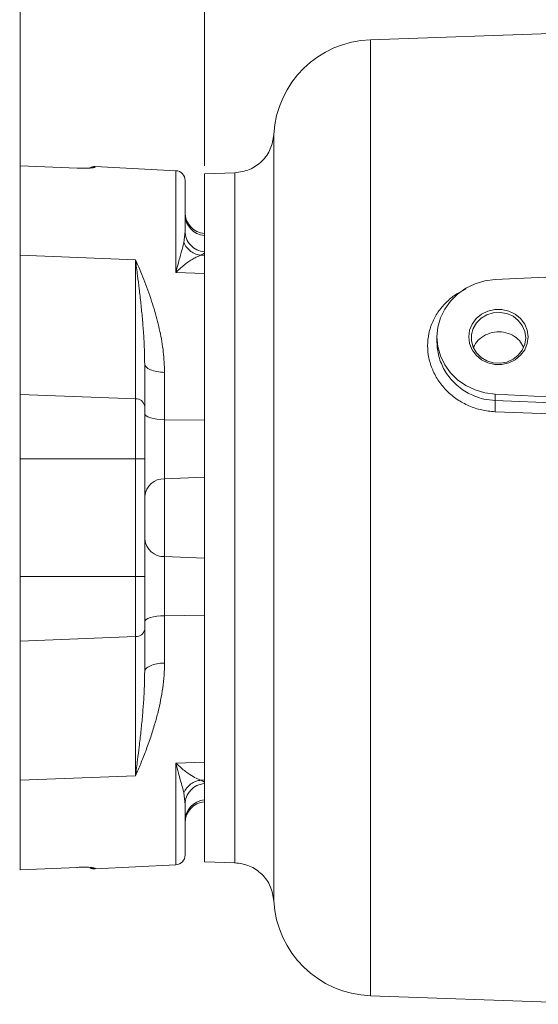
# Model space of a CAD drawing. Header units: inches. Extents: x 0.3 to 33.9, y 0.2 to 21.7.
# Tile 13 of 26: x 18.3 to 21.5, y 7.4 to 13.5. Entities that reach past the tile are written whole.
import ezdxf

# ---------------------------------------------------------------- set-up
doc = ezdxf.new("R2010")
doc.units = ezdxf.units.IN
doc.header["$MEASUREMENT"] = 0
doc.layers.add('SLD-0', color=7, linetype='Continuous', lineweight=15)
doc.styles.add('SLDTEXTSTYLE0', font='TXT', dxfattribs={"width": 0.75})
doc.dimstyles.new('SLDDIMSTYLE0', dxfattribs={"dimtxt": 0.25, "dimasz": 0.13, "dimexe": 0, "dimexo": 0.0625, "dimgap": 0.0625, "dimtad": 0, "dimtih": 1, "dimtoh": 1, "dimdec": 4, "dimrnd": 1e-09, "dimzin": 12, "dimdsep": 46, "dimtxsty": 'SLDTEXTSTYLE0', "dimsah": 1, "dimcen": 0.09, "dimadec": 0, "dimazin": 3, "dimtfac": 1, "dimtdec": 4, "dimtofl": 0, "dimtmove": 0, "dimatfit": 3, "dimfxl": 1, "dimfrac": 2, "dimtolj": 1, "dimtzin": 12, "dimarcsym": 0})

# ---------------------------------------------------------------- blocks, each defined once
blk = doc.blocks.new('*D20')
at = {"layer": 'SLD-0'}
for p, q in [((18.316, 12.1086), (18.316, 15.9238)), ((20.6909, 15.8356), (20.6401, 15.8356)), ((20.6401, 15.8356), (20.6401, 15.4387)), ((21.6491, 15.8356), (21.6999, 15.8356)), ((21.6999, 15.8356), (21.6999, 15.4387)), ((18.316, 15.7988), (20.5513, 15.7988)), ((24.024, 15.7988), (21.7886, 15.7988)), ((20.6401, 15.4387), (20.6909, 15.4387)), ((21.6999, 15.4387), (21.6491, 15.4387))]:
    blk.add_line(p, q, dxfattribs=at)
for points in [[(18.316, 15.7988), (18.446, 15.7788), (18.446, 15.8188)], [(24.024, 15.7988), (23.894, 15.8188), (23.894, 15.7788)]]:
    blk.add_solid(points, dxfattribs=at)
at = {"layer": 'SLD-0', "char_height": 0.25, "attachment_point": 1, "style": 'SLDTEXTSTYLE0'}
for s, insert in [('5.71', (20.7452, 16.2086, 0.0039)), ('145.0', (20.7544, 15.761, 0.0039))]:
    blk.add_mtext(s, dxfattribs=dict(at, insert=insert))
blk = doc.blocks.new('*D23')
at = {"layer": 'SLD-0'}
for p, q in [((19.456, 12.6125), (19.456, 14.6575)), ((24.024, 12.2217), (24.024, 14.6575)), ((21.2609, 14.5693), (21.2101, 14.5693)), ((21.2101, 14.5693), (21.2101, 14.1724)), ((22.2191, 14.5693), (22.2699, 14.5693)), ((22.2699, 14.5693), (22.2699, 14.1724)), ((19.456, 14.5325), (21.1213, 14.5325)), ((24.024, 14.5325), (22.3586, 14.5325)), ((21.2101, 14.1724), (21.2609, 14.1724)), ((22.2699, 14.1724), (22.2191, 14.1724))]:
    blk.add_line(p, q, dxfattribs=at)
for points in [[(19.456, 14.5325), (19.586, 14.5125), (19.586, 14.5525)], [(24.024, 14.5325), (23.894, 14.5525), (23.894, 14.5125)]]:
    blk.add_solid(points, dxfattribs=at)
at = {"layer": 'SLD-0', "char_height": 0.25, "attachment_point": 1, "style": 'SLDTEXTSTYLE0'}
for s, insert in [('4.57', (21.3152, 14.9423, -0.4389)), ('116.0', (21.3244, 14.4947, -0.4389))]:
    blk.add_mtext(s, dxfattribs=dict(at, insert=insert))

msp = doc.modelspace()

# ---------------------------------------------------------------- linework, layer by layer
at = {"color": 7, "linetype": 'Continuous', "lineweight": 15}
for p, q in [((24.02398, 13.51532), (20.48234, 13.39164)), ((18.66958, 12.59756), (18.31598, 12.61218)), ((18.31598, 12.61218), (18.31598, 12.05865)), ((18.31598, 12.61218), (18.31598, 12.61155)), ((18.31686, 12.61211), (18.31601, 12.61215)), ((19.27912, 12.5814), (18.77912, 12.60761)), ((19.64525, 12.5691), (19.45598, 12.56249)), ((19.45598, 12.56249), (19.45598, 12.00488)), ((19.33598, 12.20839), (19.32829, 12.13595)), ((18.31598, 12.05865), (19.02912, 12.03103)), ((18.31598, 11.19789), (18.31598, 12.05865)), ((19.45598, 12.0707), (19.43481, 12.05817)), ((19.45598, 12.05707), (19.43481, 12.05817)), ((19.02912, 11.17027), (19.02912, 12.03103)), ((19.45598, 12.00488), (19.45598, 11.94628)), ((24.02398, 12.04323), (21.25409, 11.9077)), ((19.45598, 11.94628), (19.27912, 11.95283)), ((19.45598, 11.94628), (19.45598, 11.03788)), ((20.89398, 11.55343), (20.89398, 11.52069)), ((19.08598, 11.38815), (19.08598, 11.12599)), ((19.20918, 11.33389), (19.20918, 11.04153)), ((18.31598, 10.79856), (18.31598, 11.19789)), ((18.31598, 11.19789), (19.02912, 11.17027)), ((19.02912, 10.79856), (19.02912, 11.17027)), ((21.25409, 11.19916), (23.45335, 11.09155)), ((21.25409, 11.19916), (21.25409, 11.1602)), ((21.25409, 11.1602), (22.44311, 11.11362)), ((21.25305, 11.09109), (22.44206, 11.04558)), ((19.20918, 11.04153), (19.20918, 10.67558)), ((19.45598, 11.03788), (19.20918, 11.04153)), ((19.45598, 11.03788), (19.45598, 10.95423)), ((19.45598, 10.95423), (19.45598, 10.43532)), ((18.31598, 10.79856), (19.02912, 10.79856)), ((18.31598, 10.07209), (18.31598, 10.79856)), ((19.02912, 10.07209), (19.02912, 10.79856)), ((19.02912, 10.79856), (19.08598, 10.79856)), ((19.08598, 10.79856), (19.08598, 10.07209)), ((19.45598, 10.68629), (19.20918, 10.67558)), ((19.20918, 10.67558), (19.20918, 10.19506)), ((19.45598, 10.43532), (19.45598, 9.91641)), ((19.20918, 10.19506), (19.20918, 9.82912)), ((19.45598, 10.18435), (19.20918, 10.19506)), ((18.31598, 9.67275), (18.31598, 10.07209)), ((18.31598, 10.07209), (19.02912, 10.07209)), ((19.02912, 9.70037), (19.02912, 10.07209)), ((19.02912, 10.07209), (19.08598, 10.07209)), ((19.45598, 9.91641), (19.45598, 9.83276)), ((19.45598, 9.83276), (19.20918, 9.82912)), ((19.20918, 9.82912), (19.20918, 9.53675)), ((19.45598, 9.83276), (19.45598, 8.92437)), ((19.08598, 9.48249), (19.08598, 9.74465)), ((19.02912, 9.70037), (18.31598, 9.67275)), ((19.02912, 8.83962), (19.02912, 9.70037)), ((18.31598, 8.812), (18.31598, 9.67275)), ((19.27912, 8.91781), (19.45598, 8.92437)), ((19.45598, 8.92437), (19.45598, 8.86576)), ((19.02912, 8.83962), (18.31598, 8.812)), ((19.45598, 8.86576), (19.45598, 8.30816)), ((18.31598, 8.812), (18.31598, 8.25846)), ((19.45598, 8.81358), (19.43481, 8.81247)), ((19.45598, 8.79994), (19.43481, 8.81247)), ((19.32829, 8.7347), (19.33598, 8.66225)), ((18.77912, 8.26304), (19.27912, 8.28924)), ((19.45598, 8.30816), (19.64525, 8.30155)), ((18.31283, 8.25835), (18.31598, 8.25848)), ((18.31598, 8.25846), (18.66958, 8.27308)), ((20.48234, 7.479), (21.9971, 7.4261))]:
    msp.add_line(p, q, dxfattribs=at)
at = {"color": 8, "linetype": 'Continuous', "lineweight": 15}
for p, q in [((20.48234, 13.39164), (20.48234, 10.43532)), ((18.77912, 12.60761), (18.77912, 12.60317)), ((19.27912, 11.95283), (19.27912, 12.5814)), ((20.48234, 10.43532), (20.48234, 7.479)), ((19.27912, 8.28924), (19.27912, 8.91781)), ((18.77912, 8.26748), (18.77912, 8.26304))]:
    msp.add_line(p, q, dxfattribs=at)
at = {"color": 7, "linetype": 'Continuous', "lineweight": 15, "flags": 128}
for points in [[(21.25409, 11.9077), (21.19066, 11.89956), (21.12958, 11.88158), (21.07261, 11.85428), (21.02136, 11.81844), (20.97728, 11.77508), (20.94163, 11.72542), (20.91541, 11.67088), (20.89938, 11.613), (20.89398, 11.55343), (20.89938, 11.49386), (20.91541, 11.43598), (20.94163, 11.38144), (20.97728, 11.33178), (21.02136, 11.28841), (21.07261, 11.25258), (21.12958, 11.22528), (21.19066, 11.2073), (21.25409, 11.19916)], [(21.45758, 11.55343), (21.45225, 11.51241), (21.43655, 11.47377), (21.41141, 11.43977), (21.37828, 11.41237), (21.33909, 11.39316), (21.29611, 11.38327), (21.25185, 11.38327), (21.20888, 11.39316), (21.16969, 11.41237), (21.13656, 11.43977), (21.11141, 11.47377), (21.09572, 11.51241), (21.09038, 11.55343), (21.09572, 11.59445), (21.11141, 11.63309), (21.13656, 11.66709), (21.16969, 11.69449), (21.20888, 11.7137), (21.25185, 11.72359), (21.29611, 11.72359), (21.33909, 11.7137), (21.37828, 11.69449), (21.41141, 11.66709), (21.43655, 11.63309), (21.45225, 11.59445), (21.45758, 11.55343)], [(21.44258, 11.54805), (21.43728, 11.5872), (21.42173, 11.62388), (21.39689, 11.6558), (21.36432, 11.68095), (21.32608, 11.69775), (21.28457, 11.70514), (21.24239, 11.70267), (21.2022, 11.69048), (21.16651, 11.66933), (21.13758, 11.64057), (21.11722, 11.606), (21.10671, 11.56778), (21.10671, 11.52833), (21.11722, 11.49011), (21.13758, 11.45554), (21.16651, 11.42677), (21.2022, 11.40563), (21.24239, 11.39344), (21.28457, 11.39096), (21.32608, 11.39836), (21.36432, 11.41516), (21.39689, 11.44031), (21.42173, 11.47223), (21.43728, 11.50891), (21.44258, 11.54805)], [(19.08598, 11.07813), (19.08832, 11.07122), (19.09524, 11.06455), (19.10649, 11.05837), (19.12168, 11.0529), (19.14026, 11.04834), (19.16156, 11.04484), (19.18481, 11.04254), (19.20918, 11.04153)], [(19.08598, 9.79251), (19.08832, 9.79943), (19.09524, 9.80609), (19.10649, 9.81227), (19.12168, 9.81774), (19.14026, 9.82231), (19.16156, 9.8258), (19.18481, 9.8281), (19.20918, 9.82912)]]:
    msp.add_lwpolyline(points, dxfattribs=at)
at = {"color": 7, "linetype": 'Continuous', "lineweight": 15}
for centre, radius, start, end in [((20.50398, 12.77202), 0.62, 92, 176.920537), ((18.77598, 12.54769), 0.06, 87, 119.160939), ((19.27598, 12.52149), 0.06, 0, 87), ((19.46598, 12.32179), 0.13, 180, 265.588274), ((19.46548, 12.30996), 0.1295, 180.167638, 265.791826), ((19.03364, 11.11742), 0.05304, 9.294938, 94.883959), ((19.20448, 10.55663), 0.11905, 87.736127, 174.459661), ((19.20448, 10.31402), 0.11905, 185.540346, 272.263862), ((19.03364, 9.75322), 0.05304, 265.11603, 350.705165), ((19.46548, 8.56069), 0.1295, 94.208174, 179.832362), ((19.46598, 8.54885), 0.13, 94.411726, 180), ((19.27598, 8.34916), 0.06, 273, 0), ((18.77598, 8.32295), 0.06, 242.34907, 273), ((20.50398, 8.09862), 0.62, 183.088988, 268)]:
    msp.add_arc(centre, radius, start, end, dxfattribs=at)
for points, knots in [([(19.88488, 12.80538), (19.87988, 12.77471), (19.86987, 12.71335), (19.81397, 12.63671), (19.73628, 12.58225), (19.67474, 12.57342), (19.64397, 12.56901)], [0, 0, 0, 0, 0.2499928, 0.4999851, 0.7499922, 1, 1, 1, 1]), ([(18.66958, 12.59756), (18.66923, 12.59799), (18.6688, 12.59851), (18.66832, 12.59742), (18.66823, 12.59723)], [0, 0, 0, 0, 0.8271347, 1, 1, 1, 1]), ([(18.77912, 12.60317), (18.77753, 12.60217), (18.77436, 12.6002), (18.74962, 12.59769), (18.71371, 12.59633), (18.68424, 12.59715), (18.66958, 12.59756)], [0, 0, 0, 0, 0.2531328, 0.5045146, 0.7536049, 1, 1, 1, 1]), ([(19.33598, 12.20839), (19.33598, 12.23977), (19.33598, 12.303), (19.33598, 12.37943), (19.33598, 12.44189), (19.33598, 12.48716), (19.33598, 12.51609), (19.33598, 12.51969), (19.33598, 12.52149)], [0, 0, 0, 0, 0.16101489, 0.32446574, 0.49019454, 0.65925262, 0.82925078, 1, 1, 1, 1]), ([(19.45598, 12.07962), (19.43997, 12.0826), (19.40794, 12.08857), (19.36858, 12.1188), (19.34127, 12.16011), (19.33775, 12.1923), (19.33598, 12.20839)], [0, 0, 0, 0, 0.2500004, 0.5, 0.7500004, 1, 1, 1, 1]), ([(19.27912, 11.95283), (19.28357, 11.97013), (19.29153, 12.00115), (19.30258, 12.04171), (19.31244, 12.07729), (19.32136, 12.10911), (19.32609, 12.12745), (19.32829, 12.13595)], [0, 0, 0, 0, 0.2383578, 0.4273485, 0.6168562, 0.8225684, 1, 1, 1, 1]), ([(19.32829, 12.13595), (19.33384, 12.12559), (19.34495, 12.10489), (19.37077, 12.08089), (19.4012, 12.06381), (19.4236, 12.06005), (19.43481, 12.05817)], [0, 0, 0, 0, 0.2500413, 0.4999997, 0.7499571, 1, 1, 1, 1]), ([(19.43481, 12.05817), (19.42858, 12.05629), (19.41589, 12.05246), (19.39211, 12.04068), (19.3662, 12.02492), (19.33873, 12.00517), (19.30977, 11.98174), (19.28967, 11.96279), (19.27912, 11.95283)], [0, 0, 0, 0, 0.1583292, 0.3227449, 0.4934678, 0.6557051, 0.8192093, 1, 1, 1, 1]), ([(19.02912, 12.03103), (19.03349, 11.99819), (19.04133, 11.93919), (19.05259, 11.84841), (19.06266, 11.76024), (19.07185, 11.66805), (19.07934, 11.57437), (19.08477, 11.48138), (19.08559, 11.41826), (19.08598, 11.38815)], [0, 0, 0, 0, 0.1624902, 0.2920363, 0.4383592, 0.5813473, 0.7218532, 0.8673287, 1, 1, 1, 1]), ([(19.02912, 12.03103), (19.03804, 12.01068), (19.05545, 11.97097), (19.08103, 11.90809), (19.10561, 11.84327), (19.12841, 11.77725), (19.15462, 11.69304), (19.18096, 11.58946), (19.20395, 11.46357), (19.20746, 11.37657), (19.20918, 11.33389)], [0, 0, 0, 0, 0.10400921, 0.20307173, 0.30523935, 0.40768874, 0.50078388, 0.67240796, 0.83928307, 1, 1, 1, 1]), ([(21.42835, 11.49106), (21.42113, 11.50479), (21.4056, 11.53434), (21.36182, 11.56663), (21.308, 11.58515), (21.24885, 11.58588), (21.19336, 11.5684), (21.14628, 11.53536), (21.1285, 11.50451), (21.1198, 11.48943)], [0, 0, 0, 0, 0.1260176, 0.2711651, 0.4206735, 0.562192, 0.7147262, 0.8605523, 1, 1, 1, 1]), ([(19.08598, 11.38815), (19.08781, 11.38127), (19.09145, 11.36751), (19.11963, 11.34994), (19.16013, 11.33725), (19.19283, 11.33501), (19.20918, 11.33389)], [0, 0, 0, 0, 0.2500002, 0.5000001, 0.75, 1, 1, 1, 1]), ([(21.25409, 11.1602), (21.25425, 11.15695), (21.25457, 11.15045), (21.25448, 11.13305), (21.25399, 11.11242), (21.25336, 11.0982), (21.25305, 11.09109)], [0, 0, 0, 0, 0.2500071, 0.4999962, 0.7500078, 1, 1, 1, 1]), ([(19.08598, 11.12599), (19.08598, 11.10419), (19.08598, 11.06012), (19.08598, 10.97868), (19.08598, 10.89037), (19.08598, 10.82894), (19.08598, 10.79856)], [0, 0, 0, 0, 0.2472787, 0.5000001, 0.7527211, 1, 1, 1, 1]), ([(19.08598, 10.07209), (19.08598, 10.04171), (19.08598, 9.98027), (19.08598, 9.89197), (19.08598, 9.81052), (19.08598, 9.76645), (19.08598, 9.74465)], [0, 0, 0, 0, 0.2472788, 0.5, 0.7527214, 1, 1, 1, 1]), ([(19.20918, 9.53675), (19.20858, 9.51173), (19.20734, 9.45964), (19.19844, 9.38298), (19.18551, 9.30723), (19.16885, 9.2328), (19.14829, 9.15655), (19.12261, 9.0753), (19.09312, 8.99327), (19.06132, 8.91329), (19.03985, 8.86417), (19.02912, 8.83962)], [0, 0, 0, 0, 0.09392176, 0.19548564, 0.29570528, 0.39391807, 0.49929392, 0.61709973, 0.74954653, 0.87479717, 1, 1, 1, 1]), ([(19.20918, 9.53675), (19.19283, 9.53563), (19.16013, 9.53339), (19.11963, 9.52071), (19.09145, 9.50314), (19.08781, 9.48937), (19.08598, 9.48249)], [0, 0, 0, 0, 0.25, 0.4999999, 0.7499998, 1, 1, 1, 1]), ([(19.08598, 9.48249), (19.08559, 9.45238), (19.08477, 9.38926), (19.07934, 9.29627), (19.07185, 9.20259), (19.06266, 9.1104), (19.05259, 9.02223), (19.04133, 8.93145), (19.03349, 8.87245), (19.02912, 8.83962)], [0, 0, 0, 0, 0.132672, 0.2781479, 0.4186546, 0.5616424, 0.7079646, 0.8375113, 1, 1, 1, 1]), ([(19.32829, 8.7347), (19.32543, 8.74564), (19.31918, 8.76965), (19.3075, 8.81099), (19.29393, 8.86045), (19.28454, 8.89683), (19.27912, 8.91781)], [0, 0, 0, 0, 0.2262673, 0.4966534, 0.7096303, 1, 1, 1, 1]), ([(19.27912, 8.91781), (19.28967, 8.90786), (19.30976, 8.88891), (19.33875, 8.86545), (19.37041, 8.84274), (19.40477, 8.82241), (19.42485, 8.81577), (19.43481, 8.81247)], [0, 0, 0, 0, 0.1808581, 0.344346, 0.5067041, 0.7555036, 1, 1, 1, 1]), ([(19.43481, 8.81247), (19.4236, 8.81059), (19.4012, 8.80683), (19.37077, 8.78975), (19.34495, 8.76576), (19.33384, 8.74505), (19.32829, 8.73469)], [0, 0, 0, 0, 0.25004839, 0.50000069, 0.74995292, 1, 1, 1, 1]), ([(19.45598, 8.79102), (19.43997, 8.78804), (19.40794, 8.78207), (19.36858, 8.75184), (19.34127, 8.71053), (19.33775, 8.67834), (19.33598, 8.66225)], [0, 0, 0, 0, 0.2500004, 0.5, 0.7500004, 1, 1, 1, 1]), ([(19.33598, 8.34916), (19.33598, 8.35096), (19.33598, 8.35455), (19.33598, 8.38349), (19.33598, 8.42876), (19.33598, 8.49122), (19.33598, 8.56765), (19.33598, 8.63087), (19.33598, 8.66225)], [0, 0, 0, 0, 0.1707645, 0.3407632, 0.5098055, 0.6755505, 0.8389931, 1, 1, 1, 1]), ([(19.64397, 8.3015), (19.67474, 8.29708), (19.73628, 8.28826), (19.81397, 8.2338), (19.86987, 8.15715), (19.87988, 8.09579), (19.88488, 8.06511)], [0, 0, 0, 0, 0.2500007, 0.5000049, 0.7499999, 1, 1, 1, 1]), ([(18.66958, 8.27308), (18.66923, 8.27265), (18.6688, 8.27214), (18.66832, 8.27323), (18.66823, 8.27342)], [0, 0, 0, 0, 0.8271347, 1, 1, 1, 1]), ([(18.66958, 8.27308), (18.68424, 8.27349), (18.71371, 8.27431), (18.74962, 8.27295), (18.77436, 8.27044), (18.77753, 8.26847), (18.77912, 8.26748)], [0, 0, 0, 0, 0.2463951, 0.4954854, 0.7468672, 1, 1, 1, 1])]:
    msp.add_open_spline(points, degree=3, knots=knots, dxfattribs=at)
at = {"color": 8, "linetype": 'Continuous', "lineweight": 15}
for points, knots in [([(19.88488, 12.80535), (19.88488, 12.80528), (19.88488, 12.80509), (19.88488, 12.80248), (19.88489, 12.79642), (19.88489, 12.78673), (19.88489, 12.7755), (19.88489, 12.76388), (19.88489, 12.75042), (19.88489, 12.73282), (19.88488, 12.70871), (19.88488, 12.68049), (19.88487, 12.65219), (19.88487, 12.62064), (19.88487, 12.58061), (19.88487, 12.52434), (19.88488, 12.45391), (19.88488, 12.38317), (19.88489, 12.32153), (19.88489, 12.27686), (19.88489, 12.23183), (19.88489, 12.17828), (19.88488, 12.10264), (19.88488, 12.00988), (19.88488, 11.90682), (19.88488, 11.8071), (19.88488, 11.72201), (19.88488, 11.64962), (19.88488, 11.59219), (19.88489, 11.53608), (19.88489, 11.4786), (19.88489, 11.41514), (19.88489, 11.33013), (19.88488, 11.23278), (19.88488, 11.13317), (19.88488, 11.05484), (19.88488, 10.97969), (19.88488, 10.85472), (19.88488, 10.70866), (19.88488, 10.57325), (19.88488, 10.5054), (19.88488, 10.47146), (19.88488, 10.45449), (19.88488, 10.446), (19.88488, 10.44176), (19.88488, 10.43964), (19.88488, 10.43858), (19.88488, 10.43805), (19.88488, 10.43778), (19.88488, 10.43765), (19.88488, 10.43758), (19.88488, 10.43755), (19.88488, 10.43753), (19.88488, 10.43752), (19.88488, 10.43752), (19.88488, 10.43752), (19.88488, 10.43752), (19.88488, 10.43752), (19.88488, 10.4284), (19.88488, 10.39931), (19.88488, 10.34037), (19.88488, 10.26014), (19.88488, 10.17662), (19.88488, 10.10007), (19.88488, 10.03138), (19.88488, 9.9635), (19.88488, 9.85631), (19.88488, 9.71027), (19.88488, 9.50802), (19.88489, 9.36088), (19.88488, 9.26516), (19.88488, 9.23559), (19.88488, 9.20627), (19.88488, 9.17721), (19.88488, 9.14841), (19.88488, 9.1201), (19.88488, 9.0877), (19.88488, 9.04271), (19.88488, 8.9812), (19.88488, 8.9131), (19.88488, 8.85077), (19.88488, 8.80144), (19.88488, 8.69895), (19.88488, 8.55054), (19.88488, 8.3777), (19.88488, 8.27503), (19.88488, 8.21955), (19.88489, 8.19703), (19.88489, 8.17545), (19.88488, 8.15454), (19.88488, 8.13434), (19.88488, 8.11843), (19.88488, 8.10735), (19.88488, 8.09897), (19.88488, 8.09086), (19.88488, 8.08188), (19.88488, 8.07389), (19.88489, 8.06835), (19.88489, 8.06581), (19.88489, 8.06485), (19.88489, 8.06512), (19.88489, 8.06513)], [0, 0, 0, 0, 0.0063191, 0.0161234, 0.0289831, 0.0413256, 0.051655, 0.0601776, 0.06815, 0.078702, 0.0911212, 0.1048649, 0.1160954, 0.1245457, 0.1392477, 0.1561436, 0.1752338, 0.1963595, 0.2079281, 0.2171503, 0.225452, 0.2362467, 0.2496591, 0.2695056, 0.2875276, 0.3037254, 0.3196628, 0.328831, 0.3379994, 0.346388, 0.3545464, 0.363977, 0.3746797, 0.391899, 0.4059784, 0.4169178, 0.4247169, 0.4372232, 0.4684784, 0.4841106, 0.4919273, 0.4958357, 0.4977899, 0.498767, 0.4992556, 0.4994999, 0.499622, 0.4996831, 0.4997136, 0.4997289, 0.4997365, 0.4997403, 0.4997422, 0.4997432, 0.4997437, 0.4997439, 0.499744, 0.4997441, 0.4997441, 0.5034163, 0.5114684, 0.5234972, 0.53579, 0.5452606, 0.5545929, 0.563808, 0.5730916, 0.5988039, 0.6247924, 0.6598025, 0.6643894, 0.6689763, 0.6735632, 0.67815, 0.6827368, 0.6873236, 0.6918031, 0.6985071, 0.709488, 0.7227111, 0.733749, 0.7427897, 0.7498332, 0.7914803, 0.8331272, 0.8747745, 0.8845768, 0.8936705, 0.9013151, 0.9120613, 0.9228848, 0.933147, 0.9407324, 0.9456409, 0.9522097, 0.9611672, 0.9721918, 0.9828904, 0.9920898, 0.9998559, 1, 1, 1, 1]), ([(18.77912, 12.60317), (18.77507, 12.60312), (18.76696, 12.60302), (18.75698, 12.60065), (18.75163, 12.59786), (18.74987, 12.59694)], [0, 0, 0, 0, 0.4016327, 0.80327, 1, 1, 1, 1]), ([(19.64397, 12.569), (19.64397, 12.56549), (19.64397, 12.55844), (19.64397, 12.5018), (19.64397, 12.41239), (19.64397, 12.28844), (19.64397, 12.13297), (19.64397, 11.94841), (19.64397, 11.73797), (19.64397, 11.50524), (19.64397, 11.2542), (19.64397, 10.98915), (19.64397, 10.71463), (19.64397, 10.43532), (19.64397, 10.15602), (19.64397, 9.88149), (19.64397, 9.61644), (19.64397, 9.36541), (19.64397, 9.13268), (19.64397, 8.92223), (19.64397, 8.73769), (19.64397, 8.58212), (19.64397, 8.45858), (19.64397, 8.36765), (19.64397, 8.31662), (19.64397, 8.29551), (19.64397, 8.3016), (19.64397, 8.3016)], [0, 0, 0, 0, 0.0415607, 0.0832311, 0.1249016, 0.166572, 0.2082425, 0.249913, 0.2915834, 0.3332539, 0.3749243, 0.4165948, 0.4582653, 0.4999357, 0.5416062, 0.5832766, 0.6249471, 0.6666176, 0.708288, 0.7499585, 0.7916289, 0.8332994, 0.8749699, 0.9166403, 0.9583108, 0.9999812, 1, 1, 1, 1]), ([(21.07516, 11.85013), (21.05635, 11.84112), (21.01308, 11.82039), (20.95535, 11.77421), (20.90338, 11.71561), (20.86514, 11.64848), (20.84139, 11.57567), (20.83341, 11.49944), (20.84136, 11.42262), (20.86494, 11.34798), (20.9033, 11.2784), (20.95499, 11.2165), (21.01827, 11.16472), (21.09071, 11.12528), (21.16992, 11.09875), (21.22531, 11.09364), (21.25305, 11.09109)], [0, 0, 0, 0, 0.05605271, 0.1288886, 0.20147111, 0.27384756, 0.34601193, 0.41804359, 0.49010342, 0.56219892, 0.63461741, 0.70720801, 0.78001661, 0.85323406, 0.9264892, 1, 1, 1, 1]), ([(20.89399, 11.52069), (20.89452, 11.50635), (20.89562, 11.47701), (20.90478, 11.43241), (20.91956, 11.38894), (20.9404, 11.34684), (20.96627, 11.30794), (20.99865, 11.27069), (21.03546, 11.23822), (21.07501, 11.21169), (21.12356, 11.18702), (21.18281, 11.16671), (21.2307, 11.16234), (21.25409, 11.1602)], [0, 0, 0, 0, 0.07967455, 0.16299986, 0.24975654, 0.32996374, 0.41664075, 0.50002483, 0.59240939, 0.67579859, 0.75019696, 0.87800091, 1, 1, 1, 1]), ([(18.77912, 8.26748), (18.77507, 8.26753), (18.76696, 8.26762), (18.75694, 8.27), (18.75155, 8.27282), (18.74976, 8.27376)], [0, 0, 0, 0, 0.39999579, 0.79999624, 1, 1, 1, 1])]:
    msp.add_open_spline(points, degree=3, knots=knots, dxfattribs=at)

# ---------------------------------------------------------------- dimensions: what is measured, and where the dimension line sits
at = {"layer": 'SLD-0'}
for base, p1, p2, picture, middle in [((18.31598, 15.79879), (24.02398, 17.82849), (18.31598, 12.05865), '*D20', (21.16998, 15.79879)), ((19.45598, 14.53245), (24.02398, 12.1717), (19.45598, 12.56249), '*D23', (21.73998, 14.53245))]:
    dim = msp.add_linear_dim(base=base, p1=p1, p2=p2, dimstyle='SLDDIMSTYLE0', dxfattribs=at)
    dim.commit()
    dim.dimension.update_dxf_attribs({"geometry": picture, "text_midpoint": middle, "dimtype": 160})

doc.saveas('drawing.dxf')
